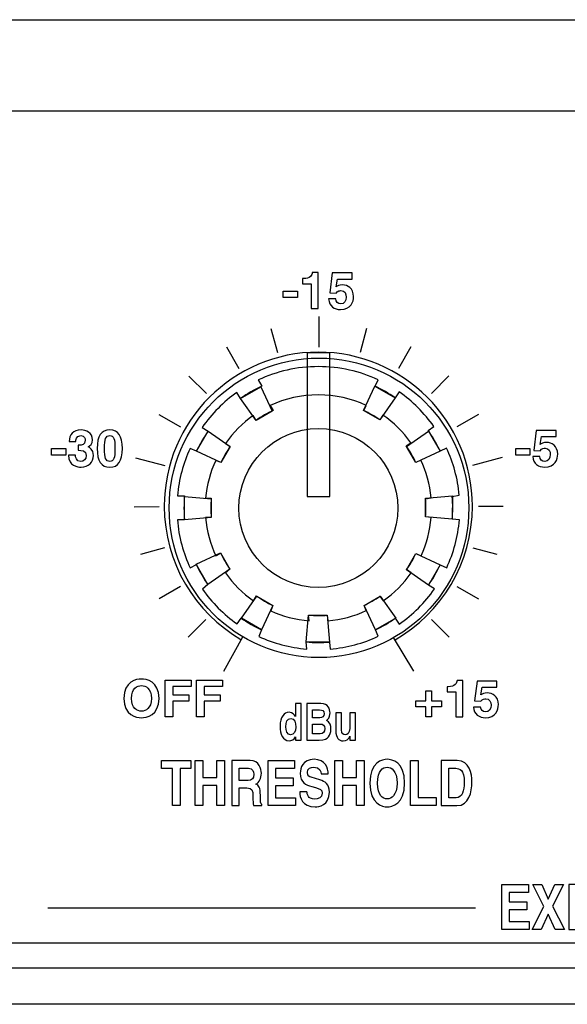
# Model space of a CAD drawing. Extents: x -133.2 to -114.2, y 153.6 to 155.3.
# Tile 11 of 14: x -119.4 to -118.4, y 153.6 to 155.3. Entities that reach past the tile are written whole.
import ezdxf

# ---------------------------------------------------------------- set-up
doc = ezdxf.new("R2010")
doc.units = 0
doc.header["$MEASUREMENT"] = 0
doc.layers.add('LAYER_1', color=160, linetype='CONTINUOUS')

# ---------------------------------------------------------------- blocks, each defined once
blk = doc.blocks.new('AI9-BLK126')
at = {"layer": 'LAYER_1', "color": 7}
for points in [[(0.481, 0.385), (0.481, 6.841), (-0.535, 6.841), (-0.535, 0.385)], [(-2.611, 5.315), (-2.1, 4.223), (-2.825, 3.805), (-3.518, 4.793)], [(3.417, 4.826), (2.727, 3.837), (2.002, 4.256), (2.511, 5.35)], [(-4.97, 3.331), (-3.981, 2.641), (-4.401, 1.917), (-5.494, 2.426)], [(5.44, 2.424), (4.349, 1.913), (3.931, 2.638), (4.918, 3.331)], [(-6.036, 0.394), (-4.835, 0.291), (-4.836, -0.546), (-6.038, -0.652)], [(5.985, -0.629), (4.784, -0.526), (4.785, 0.311), (5.986, 0.417)], [(-5.512, -2.653), (-4.42, -2.141), (-4.002, -2.867), (-4.99, -3.559)], [(4.919, -3.583), (3.93, -2.893), (4.349, -2.168), (5.443, -2.677)], [(-3.485, -5.072), (-2.795, -4.083), (-2.071, -4.502), (-2.579, -5.596)], [(2.539, -5.589), (2.028, -4.497), (2.753, -4.08), (3.445, -5.067)], [(-0.575, -6.139), (-0.472, -4.938), (0.365, -4.939), (0.471, -6.14)]]:
    blk.add_lwpolyline(points, close=True, dxfattribs=at)
blk.add_circle((0, -0.117), 6.724, dxfattribs=at)
for points in [[(2.52, 5.342), (2.834, 5.195), (3.134, 5.022), (3.417, 4.826), (3.417, 4.826), (3.593, 5.089), (3.593, 5.089), (4.201, 4.667), (4.731, 4.141), (5.159, 3.537), (5.159, 3.537), (4.899, 3.355), (4.899, 3.355), (5.106, 3.063), (5.287, 2.752), (5.44, 2.424), (5.44, 2.424), (5.725, 2.566), (5.725, 2.566), (6.031, 1.913), (6.229, 1.2), (6.297, 0.449), (6.297, 0.449), (5.983, 0.393), (5.983, 0.393), (5.998, 0.222), (6.005, 0.048), (6.005, -0.128), (6.005, -0.297), (5.998, -0.464), (5.985, -0.629), (5.985, -0.629), (6.301, -0.655), (6.301, -0.655), (6.238, -1.417), (6.041, -2.141), (5.733, -2.803), (5.733, -2.803), (5.444, -2.672), (5.444, -2.672), (5.295, -2.992), (5.119, -3.296), (4.919, -3.583), (4.919, -3.583), (5.183, -3.759), (5.183, -3.759), (4.754, -4.374), (4.219, -4.909), (3.604, -5.338), (3.604, -5.338), (3.427, -5.074), (3.427, -5.074), (3.148, -5.27), (2.851, -5.442), (2.539, -5.589), (2.539, -5.589), (2.658, -5.884), (2.658, -5.884), (1.992, -6.195), (1.263, -6.394), (0.496, -6.457), (0.496, -6.457), (0.471, -6.14), (0.471, -6.14), (0.307, -6.154), (0.141, -6.161), (-0.027, -6.161), (-0.212, -6.161), (-0.395, -6.152), (-0.576, -6.136), (-0.576, -6.136), (-0.55, -6.457), (-0.55, -6.457), (-1.312, -6.395), (-2.036, -6.198), (-2.698, -5.89), (-2.698, -5.89), (-2.579, -5.596), (-2.579, -5.596), (-2.902, -5.445), (-3.209, -5.267), (-3.497, -5.063), (-3.497, -5.063), (-3.674, -5.327), (-3.674, -5.327), (-4.279, -4.902), (-4.807, -4.373), (-5.232, -3.767), (-5.232, -3.767), (-4.99, -3.559), (-4.99, -3.559), (-5.185, -3.277), (-5.357, -2.977), (-5.503, -2.663), (-5.503, -2.663), (-5.782, -2.817), (-5.782, -2.817), (-6.093, -2.15), (-6.293, -1.421), (-6.356, -0.653), (-6.356, -0.653), (-6.038, -0.652), (-6.038, -0.652), (-6.052, -0.479), (-6.06, -0.305), (-6.06, -0.128), (-6.06, 0.056), (-6.052, 0.239), (-6.035, 0.419), (-6.035, 0.419), (-6.354, 0.42), (-6.354, 0.42), (-6.29, 1.173), (-6.093, 1.889), (-5.789, 2.545), (-5.789, 2.545), (-5.494, 2.426), (-5.494, 2.426), (-5.345, 2.744), (-5.17, 3.046), (-4.97, 3.331), (-4.97, 3.331), (-5.243, 3.495), (-5.243, 3.495), (-4.818, 4.105), (-4.289, 4.637), (-3.681, 5.066), (-3.681, 5.066), (-3.518, 4.793), (-3.518, 4.793), (-3.217, 5.006), (-2.896, 5.193), (-2.558, 5.35), (-2.558, 5.35), (-2.723, 5.623), (-2.723, 5.623), (-1.904, 6.007), (-0.991, 6.222), (-0.027, 6.222), (0.929, 6.222), (1.836, 6.01), (2.65, 5.632), (2.65, 5.632), (2.52, 5.342), (2.52, 5.342)], [(2.01, 4.25), (2.262, 4.133), (2.502, 3.994), (2.728, 3.837), (2.728, 3.837), (2.869, 4.048), (2.869, 4.048), (3.355, 3.71), (3.78, 3.289), (4.121, 2.806), (4.121, 2.806), (3.914, 2.66), (3.914, 2.66), (4.079, 2.427), (4.224, 2.177), (4.347, 1.916), (4.347, 1.916), (4.574, 2.029), (4.574, 2.029), (4.819, 1.507), (4.978, 0.936), (5.032, 0.336), (5.032, 0.336), (4.781, 0.291), (4.781, 0.291), (4.793, 0.153), (4.799, 0.014), (4.799, -0.126), (4.799, -0.261), (4.793, -0.395), (4.782, -0.527), (4.782, -0.527), (5.035, -0.548), (5.035, -0.548), (4.985, -1.157), (4.828, -1.737), (4.581, -2.266), (4.581, -2.266), (4.35, -2.161), (4.35, -2.161), (4.231, -2.417), (4.09, -2.661), (3.929, -2.89), (3.929, -2.89), (4.141, -3.031), (4.141, -3.031), (3.798, -3.522), (3.369, -3.951), (2.878, -4.294), (2.878, -4.294), (2.736, -4.083), (2.736, -4.083), (2.513, -4.24), (2.275, -4.378), (2.026, -4.495), (2.026, -4.495), (2.121, -4.731), (2.121, -4.731), (1.588, -4.98), (1.005, -5.139), (0.391, -5.189), (0.391, -5.189), (0.372, -4.936), (0.372, -4.936), (0.24, -4.947), (0.107, -4.952), (-0.027, -4.952), (-0.175, -4.952), (-0.322, -4.946), (-0.466, -4.933), (-0.466, -4.933), (-0.445, -5.189), (-0.445, -5.189), (-1.055, -5.139), (-1.634, -4.982), (-2.164, -4.736), (-2.164, -4.736), (-2.069, -4.5), (-2.069, -4.5), (-2.327, -4.38), (-2.572, -4.237), (-2.803, -4.074), (-2.803, -4.074), (-2.945, -4.285), (-2.945, -4.285), (-3.429, -3.945), (-3.851, -3.522), (-4.191, -3.037), (-4.191, -3.037), (-3.997, -2.871), (-3.997, -2.871), (-4.154, -2.645), (-4.291, -2.406), (-4.408, -2.154), (-4.408, -2.154), (-4.631, -2.277), (-4.631, -2.277), (-4.88, -1.744), (-5.04, -1.161), (-5.09, -0.546), (-5.09, -0.546), (-4.835, -0.545), (-4.835, -0.545), (-4.847, -0.407), (-4.853, -0.267), (-4.853, -0.126), (-4.853, 0.021), (-4.847, 0.167), (-4.834, 0.311), (-4.834, 0.311), (-5.089, 0.312), (-5.089, 0.312), (-5.037, 0.915), (-4.88, 1.488), (-4.637, 2.012), (-4.637, 2.012), (-4.401, 1.917), (-4.401, 1.917), (-4.282, 2.171), (-4.141, 2.413), (-3.981, 2.641), (-3.981, 2.641), (-4.2, 2.772), (-4.2, 2.772), (-3.86, 3.26), (-3.436, 3.686), (-2.951, 4.029), (-2.951, 4.029), (-2.82, 3.81), (-2.82, 3.81), (-2.579, 3.981), (-2.322, 4.131), (-2.052, 4.256), (-2.052, 4.256), (-2.184, 4.475), (-2.184, 4.475), (-1.529, 4.782), (-0.798, 4.954), (-0.027, 4.954), (0.738, 4.954), (1.463, 4.785), (2.114, 4.482), (2.114, 4.482), (2.01, 4.25), (2.01, 4.25)]]:
    blk.add_open_spline(points, degree=3, knots=[0, 0, 0, 0, 1, 1, 1, 2, 2, 2, 3, 3, 3, 4, 4, 4, 5, 5, 5, 6, 6, 6, 7, 7, 7, 8, 8, 8, 9, 9, 9, 10, 10, 10, 11, 11, 11, 12, 12, 12, 13, 13, 13, 14, 14, 14, 15, 15, 15, 16, 16, 16, 17, 17, 17, 18, 18, 18, 19, 19, 19, 20, 20, 20, 21, 21, 21, 22, 22, 22, 23, 23, 23, 24, 24, 24, 25, 25, 25, 26, 26, 26, 27, 27, 27, 28, 28, 28, 29, 29, 29, 30, 30, 30, 31, 31, 31, 32, 32, 32, 33, 33, 33, 34, 34, 34, 35, 35, 35, 36, 36, 36, 37, 37, 37, 38, 38, 38, 39, 39, 39, 40, 40, 40, 41, 41, 41, 42, 42, 42, 43, 43, 43, 44, 44, 44, 45, 45, 45, 46, 46, 46, 47, 47, 47, 48, 48, 48, 48], dxfattribs=at)
blk = doc.blocks.new('AI9-BLK43')
at = {"layer": 'LAYER_1', "color": 7}
for points in [[(-6.138, -1.013), (-6.476, -1.013), (-6.476, 0.655), (-6.966, 0.655), (-6.966, 1.013), (-5.648, 1.013), (-5.648, 0.655), (-6.138, 0.655)], [(-5.119, -0.104), (-5.119, -1.013), (-5.458, -1.013), (-5.458, 1.013), (-5.119, 1.013), (-5.119, 0.245), (-4.487, 0.245), (-4.487, 1.013), (-4.148, 1.013), (-4.148, -1.013), (-4.487, -1.013), (-4.487, -0.104)], [(-0.994, 0.655), (-1.855, 0.655), (-1.855, 0.229), (-1.064, 0.229), (-1.064, -0.13), (-1.855, -0.13), (-1.855, -0.655), (-0.956, -0.655), (-0.956, -1.013), (-2.186, -1.013), (-2.186, 1.013), (-0.994, 1.013)], [(1.153, -0.104), (1.153, -1.013), (0.814, -1.013), (0.814, 1.013), (1.153, 1.013), (1.153, 0.245), (1.785, 0.245), (1.785, 1.013), (2.123, 1.013), (2.123, -1.013), (1.785, -1.013), (1.785, -0.104)], [(4.55, -0.646), (5.357, -0.646), (5.357, -1.013), (4.212, -1.013), (4.212, 1.013), (4.55, 1.013)]]:
    blk.add_lwpolyline(points, close=True, dxfattribs=at)
for points, knots in [([(-3.817, 1.013), (-3.817, 1.013), (-2.997, 1.013), (-2.997, 1.013), (-2.566, 1.013), (-2.487, 0.615), (-2.487, 0.44), (-2.487, 0.217), (-2.577, 0.025), (-2.738, -0.042), (-2.604, -0.116), (-2.532, -0.178), (-2.532, -0.556), (-2.532, -0.852), (-2.532, -0.926), (-2.46, -0.96), (-2.46, -0.96), (-2.46, -1.013), (-2.46, -1.013), (-2.46, -1.013), (-2.834, -1.013), (-2.834, -1.013), (-2.857, -0.917), (-2.871, -0.813), (-2.871, -0.604), (-2.871, -0.327), (-2.884, -0.22), (-3.135, -0.22), (-3.135, -0.22), (-3.485, -0.22), (-3.485, -0.22), (-3.485, -0.22), (-3.485, -1.013), (-3.485, -1.013), (-3.485, -1.013), (-3.817, -1.013), (-3.817, -1.013), (-3.817, -1.013), (-3.817, 1.013), (-3.817, 1.013)], [0, 0, 0, 0, 1, 1, 1, 2, 2, 2, 3, 3, 3, 4, 4, 4, 5, 5, 5, 6, 6, 6, 7, 7, 7, 8, 8, 8, 9, 9, 9, 10, 10, 10, 11, 11, 11, 12, 12, 12, 13, 13, 13, 13]), ([(-0.439, -0.389), (-0.437, -0.502), (-0.392, -0.717), (-0.096, -0.717), (0.064, -0.717), (0.243, -0.669), (0.243, -0.454), (0.243, -0.296), (0.121, -0.254), (-0.051, -0.203), (-0.051, -0.203), (-0.224, -0.152), (-0.224, -0.152), (-0.487, -0.076), (-0.739, -0.003), (-0.739, 0.443), (-0.739, 0.669), (-0.642, 1.067), (-0.116, 1.067), (0.381, 1.067), (0.514, 0.66), (0.516, 0.412), (0.516, 0.412), (0.191, 0.412), (0.191, 0.412), (0.182, 0.502), (0.155, 0.717), (-0.141, 0.717), (-0.27, 0.717), (-0.423, 0.657), (-0.423, 0.474), (-0.423, 0.316), (-0.32, 0.282), (-0.252, 0.262), (-0.252, 0.262), (0.143, 0.141), (0.143, 0.141), (0.365, 0.073), (0.568, -0.04), (0.568, -0.404), (0.568, -1.013), (0.071, -1.067), (-0.071, -1.067), (-0.663, -1.067), (-0.764, -0.641), (-0.764, -0.389), (-0.764, -0.389), (-0.439, -0.389), (-0.439, -0.389)], [0, 0, 0, 0, 1, 1, 1, 2, 2, 2, 3, 3, 3, 4, 4, 4, 5, 5, 5, 6, 6, 6, 7, 7, 7, 8, 8, 8, 9, 9, 9, 10, 10, 10, 11, 11, 11, 12, 12, 12, 13, 13, 13, 14, 14, 14, 15, 15, 15, 16, 16, 16, 16]), ([(3.162, 1.067), (3.376, 1.067), (3.941, 0.951), (3.941, 0), (3.941, -0.951), (3.376, -1.067), (3.162, -1.067), (2.947, -1.067), (2.383, -0.951), (2.383, 0), (2.383, 0.951), (2.947, 1.067), (3.162, 1.067)], [0, 0, 0, 0, 1, 1, 1, 2, 2, 2, 3, 3, 3, 4, 4, 4, 4]), ([(5.591, 1.013), (5.591, 1.013), (6.307, 1.013), (6.307, 1.013), (6.854, 1.013), (6.966, 0.432), (6.966, 0.048), (6.966, -0.387), (6.829, -1.013), (6.294, -1.013), (6.294, -1.013), (5.591, -1.013), (5.591, -1.013), (5.591, -1.013), (5.591, 1.013), (5.591, 1.013)], [0, 0, 0, 0, 1, 1, 1, 2, 2, 2, 3, 3, 3, 4, 4, 4, 5, 5, 5, 5]), ([(-3.087, 0.121), (-2.911, 0.121), (-2.825, 0.198), (-2.825, 0.398), (-2.825, 0.505), (-2.864, 0.663), (-3.063, 0.663), (-3.063, 0.663), (-3.485, 0.663), (-3.485, 0.663), (-3.485, 0.663), (-3.485, 0.121), (-3.485, 0.121), (-3.485, 0.121), (-3.087, 0.121), (-3.087, 0.121)], [0, 0, 0, 0, 1, 1, 1, 2, 2, 2, 3, 3, 3, 4, 4, 4, 5, 5, 5, 5]), ([(3.162, -0.708), (3.345, -0.708), (3.602, -0.567), (3.602, 0), (3.602, 0.567), (3.345, 0.708), (3.162, 0.708), (2.979, 0.708), (2.722, 0.567), (2.722, 0), (2.722, -0.567), (2.979, -0.708), (3.162, -0.708)], [0, 0, 0, 0, 1, 1, 1, 2, 2, 2, 3, 3, 3, 4, 4, 4, 4]), ([(5.923, -0.663), (5.923, -0.663), (6.253, -0.663), (6.253, -0.663), (6.528, -0.663), (6.621, -0.316), (6.621, 0.017), (6.621, 0.615), (6.393, 0.663), (6.248, 0.663), (6.248, 0.663), (5.923, 0.663), (5.923, 0.663), (5.923, 0.663), (5.923, -0.663), (5.923, -0.663)], [0, 0, 0, 0, 1, 1, 1, 2, 2, 2, 3, 3, 3, 4, 4, 4, 5, 5, 5, 5])]:
    blk.add_open_spline(points, degree=3, knots=knots, dxfattribs=at)
blk = doc.blocks.new('AI9-BLK42')
at = {"layer": 'LAYER_1', "color": 7}
for points, knots in [([(-0.743, -0.808), (-0.743, -0.808), (-0.994, -0.808), (-0.994, -0.808), (-0.994, -0.808), (-0.994, -0.654), (-0.994, -0.654), (-0.994, -0.654), (-0.998, -0.654), (-0.998, -0.654), (-1.06, -0.792), (-1.174, -0.84), (-1.28, -0.84), (-1.57, -0.84), (-1.691, -0.519), (-1.691, -0.184), (-1.691, 0.238), (-1.501, 0.444), (-1.286, 0.444), (-1.121, 0.444), (-1.044, 0.332), (-1.003, 0.254), (-1.003, 0.254), (-1, 0.254), (-1, 0.254), (-1, 0.254), (-1, 0.839), (-1, 0.839), (-1, 0.839), (-0.743, 0.839), (-0.743, 0.839), (-0.743, 0.839), (-0.743, -0.808), (-0.743, -0.808)], [0, 0, 0, 0, 1, 1, 1, 2, 2, 2, 3, 3, 3, 4, 4, 4, 5, 5, 5, 6, 6, 6, 7, 7, 7, 8, 8, 8, 9, 9, 9, 10, 10, 10, 11, 11, 11, 11]), ([(-0.494, 0.839), (-0.494, 0.839), (0.147, 0.839), (0.147, 0.839), (0.47, 0.839), (0.552, 0.587), (0.552, 0.417), (0.552, 0.181), (0.446, 0.114), (0.391, 0.08), (0.552, 0.004), (0.594, -0.156), (0.594, -0.319), (0.594, -0.45), (0.55, -0.574), (0.481, -0.659), (0.406, -0.75), (0.334, -0.808), (0.064, -0.808), (0.064, -0.808), (-0.494, -0.808), (-0.494, -0.808), (-0.494, -0.808), (-0.494, 0.839), (-0.494, 0.839)], [0, 0, 0, 0, 1, 1, 1, 2, 2, 2, 3, 3, 3, 4, 4, 4, 5, 5, 5, 6, 6, 6, 7, 7, 7, 8, 8, 8, 8]), ([(-0.229, 0.194), (-0.229, 0.194), (0.094, 0.194), (0.094, 0.194), (0.202, 0.194), (0.288, 0.247), (0.288, 0.378), (0.288, 0.513), (0.211, 0.554), (0.086, 0.554), (0.086, 0.554), (-0.229, 0.554), (-0.229, 0.554), (-0.229, 0.554), (-0.229, 0.194), (-0.229, 0.194)], [0, 0, 0, 0, 1, 1, 1, 2, 2, 2, 3, 3, 3, 4, 4, 4, 5, 5, 5, 5]), ([(-1.216, -0.576), (-1.053, -0.576), (-0.989, -0.406), (-0.989, -0.225), (-0.989, -0.03), (-1.033, 0.167), (-1.209, 0.167), (-1.372, 0.167), (-1.427, -0.014), (-1.427, -0.207), (-1.427, -0.351), (-1.381, -0.576), (-1.216, -0.576)], [0, 0, 0, 0, 1, 1, 1, 2, 2, 2, 3, 3, 3, 4, 4, 4, 4]), ([(1.691, -0.808), (1.691, -0.808), (1.446, -0.808), (1.446, -0.808), (1.446, -0.808), (1.446, -0.636), (1.446, -0.636), (1.446, -0.636), (1.442, -0.636), (1.442, -0.636), (1.383, -0.766), (1.28, -0.84), (1.145, -0.84), (0.952, -0.84), (0.813, -0.702), (0.813, -0.39), (0.813, -0.39), (0.813, 0.412), (0.813, 0.412), (0.813, 0.412), (1.07, 0.412), (1.07, 0.412), (1.07, 0.412), (1.07, -0.344), (1.07, -0.344), (1.07, -0.533), (1.158, -0.569), (1.237, -0.569), (1.321, -0.569), (1.435, -0.509), (1.435, -0.292), (1.435, -0.292), (1.435, 0.412), (1.435, 0.412), (1.435, 0.412), (1.691, 0.412), (1.691, 0.412), (1.691, 0.412), (1.691, -0.808), (1.691, -0.808)], [0, 0, 0, 0, 1, 1, 1, 2, 2, 2, 3, 3, 3, 4, 4, 4, 5, 5, 5, 6, 6, 6, 7, 7, 7, 8, 8, 8, 9, 9, 9, 10, 10, 10, 11, 11, 11, 12, 12, 12, 13, 13, 13, 13]), ([(-0.229, -0.523), (-0.229, -0.523), (0.108, -0.523), (0.108, -0.523), (0.242, -0.523), (0.319, -0.45), (0.319, -0.283), (0.319, -0.138), (0.22, -0.083), (0.121, -0.083), (0.121, -0.083), (-0.229, -0.083), (-0.229, -0.083), (-0.229, -0.083), (-0.229, -0.523), (-0.229, -0.523)], [0, 0, 0, 0, 1, 1, 1, 2, 2, 2, 3, 3, 3, 4, 4, 4, 5, 5, 5, 5])]:
    blk.add_open_spline(points, degree=3, knots=knots, dxfattribs=at)
blk = doc.blocks.new('AI9-BLK41')
at = {"layer": 'LAYER_1', "color": 7}
for points in [[(-0.014, -0.823), (-0.358, -0.823), (-0.358, 0.823), (0.814, 0.823), (0.814, 0.532), (-0.014, 0.532), (-0.014, 0.161), (0.711, 0.161), (0.711, -0.131), (-0.014, -0.131)], [(1.387, -0.823), (1.043, -0.823), (1.043, 0.823), (2.215, 0.823), (2.215, 0.532), (1.387, 0.532), (1.387, 0.161), (2.112, 0.161), (2.112, -0.131), (1.387, -0.131)]]:
    blk.add_lwpolyline(points, close=True, dxfattribs=at)
for points in [[(-1.424, 0.867), (-1.206, 0.867), (-0.633, 0.773), (-0.633, 0), (-0.633, -0.773), (-1.206, -0.867), (-1.424, -0.867), (-1.642, -0.867), (-2.215, -0.773), (-2.215, 0), (-2.215, 0.773), (-1.642, 0.867), (-1.424, 0.867)], [(-1.424, -0.576), (-1.238, -0.576), (-0.977, -0.461), (-0.977, 0), (-0.977, 0.461), (-1.238, 0.576), (-1.424, 0.576), (-1.61, 0.576), (-1.871, 0.461), (-1.871, 0), (-1.871, -0.461), (-1.61, -0.576), (-1.424, -0.576)]]:
    blk.add_open_spline(points, degree=3, knots=[0, 0, 0, 0, 1, 1, 1, 2, 2, 2, 3, 3, 3, 4, 4, 4, 4], dxfattribs=at)
blk = doc.blocks.new('AI9-BLK40')
at = {"layer": 'LAYER_1', "color": 7}
blk.add_lwpolyline([(-0.949, -0.299), (-1.589, -0.299), (-1.589, -0.001), (-0.949, -0.001)], close=True, dxfattribs=at)
for points, knots in [([(-0.399, 0.15), (-0.399, 0.15), (-0.348, 0.15), (-0.348, 0.15), (-0.252, 0.15), (-0.076, 0.159), (-0.076, 0.37), (-0.076, 0.43), (-0.103, 0.579), (-0.28, 0.579), (-0.5, 0.579), (-0.5, 0.37), (-0.5, 0.313), (-0.5, 0.313), (-0.798, 0.313), (-0.798, 0.313), (-0.798, 0.618), (-0.626, 0.836), (-0.259, 0.836), (-0.041, 0.836), (0.245, 0.726), (0.245, 0.382), (0.245, 0.217), (0.142, 0.114), (0.05, 0.072), (0.05, 0.072), (0.05, 0.068), (0.05, 0.068), (0.108, 0.052), (0.296, -0.033), (0.296, -0.311), (0.296, -0.618), (0.069, -0.836), (-0.259, -0.836), (-0.413, -0.836), (-0.826, -0.801), (-0.826, -0.292), (-0.826, -0.292), (-0.511, -0.292), (-0.511, -0.292), (-0.511, -0.292), (-0.514, -0.295), (-0.514, -0.295), (-0.514, -0.382), (-0.491, -0.579), (-0.275, -0.579), (-0.147, -0.579), (-0.034, -0.492), (-0.034, -0.311), (-0.034, -0.088), (-0.25, -0.079), (-0.399, -0.079), (-0.399, -0.079), (-0.399, 0.15), (-0.399, 0.15)], [0, 0, 0, 0, 1, 1, 1, 2, 2, 2, 3, 3, 3, 4, 4, 4, 5, 5, 5, 6, 6, 6, 7, 7, 7, 8, 8, 8, 9, 9, 9, 10, 10, 10, 11, 11, 11, 12, 12, 12, 13, 13, 13, 14, 14, 14, 15, 15, 15, 16, 16, 16, 17, 17, 17, 18, 18, 18, 18]), ([(1.025, 0.836), (1.408, 0.836), (1.589, 0.572), (1.589, 0.001), (1.589, -0.57), (1.408, -0.836), (1.025, -0.836), (0.642, -0.836), (0.461, -0.57), (0.461, 0.001), (0.461, 0.572), (0.642, 0.836), (1.025, 0.836)], [0, 0, 0, 0, 1, 1, 1, 2, 2, 2, 3, 3, 3, 4, 4, 4, 4]), ([(1.025, -0.579), (1.208, -0.579), (1.259, -0.418), (1.259, 0.001), (1.259, 0.421), (1.208, 0.579), (1.025, 0.579), (0.841, 0.579), (0.791, 0.421), (0.791, 0.001), (0.791, -0.418), (0.841, -0.579), (1.025, -0.579)], [0, 0, 0, 0, 1, 1, 1, 2, 2, 2, 3, 3, 3, 4, 4, 4, 4])]:
    blk.add_open_spline(points, degree=3, knots=knots, dxfattribs=at)
blk = doc.blocks.new('AI9-BLK39')
at = {"layer": 'LAYER_1', "color": 7}
blk.add_lwpolyline([(-0.302, -0.286), (-0.942, -0.286), (-0.942, 0.012), (-0.302, 0.012)], close=True, dxfattribs=at)
blk.add_open_spline([(0.158, 0.198), (0.218, 0.239), (0.291, 0.287), (0.45, 0.287), (0.667, 0.287), (0.943, 0.136), (0.943, -0.238), (0.943, -0.46), (0.83, -0.822), (0.351, -0.822), (0.096, -0.822), (-0.163, -0.671), (-0.179, -0.343), (-0.179, -0.343), (0.142, -0.343), (0.142, -0.343), (0.156, -0.476), (0.227, -0.566), (0.369, -0.566), (0.523, -0.566), (0.612, -0.435), (0.612, -0.261), (0.612, -0.116), (0.544, 0.031), (0.374, 0.031), (0.33, 0.031), (0.22, 0.028), (0.158, -0.086), (0.158, -0.086), (-0.128, -0.073), (-0.128, -0.073), (-0.128, -0.073), (-0.016, 0.822), (-0.016, 0.822), (-0.016, 0.822), (0.878, 0.822), (0.878, 0.822), (0.878, 0.822), (0.878, 0.551), (0.878, 0.551), (0.878, 0.551), (0.216, 0.551), (0.216, 0.551), (0.216, 0.551), (0.158, 0.198), (0.158, 0.198)], degree=3, knots=[0, 0, 0, 0, 1, 1, 1, 2, 2, 2, 3, 3, 3, 4, 4, 4, 5, 5, 5, 6, 6, 6, 7, 7, 7, 8, 8, 8, 9, 9, 9, 10, 10, 10, 11, 11, 11, 12, 12, 12, 13, 13, 13, 14, 14, 14, 15, 15, 15, 15], dxfattribs=at)
blk = doc.blocks.new('AI9-BLK38')
at = {"layer": 'LAYER_1', "color": 7}
blk.add_lwpolyline([(-0.94, -0.299), (-1.58, -0.299), (-1.58, -0.001), (-0.94, -0.001)], close=True, dxfattribs=at)
for points, knots in [([(-0.72, 0.554), (-0.72, 0.554), (-0.674, 0.554), (-0.674, 0.554), (-0.364, 0.554), (-0.282, 0.714), (-0.275, 0.836), (-0.275, 0.836), (-0.011, 0.836), (-0.011, 0.836), (-0.011, 0.836), (-0.011, -0.792), (-0.011, -0.792), (-0.011, -0.792), (-0.332, -0.792), (-0.332, -0.792), (-0.332, -0.792), (-0.332, 0.329), (-0.332, 0.329), (-0.332, 0.329), (-0.72, 0.329), (-0.72, 0.329), (-0.72, 0.329), (-0.72, 0.554), (-0.72, 0.554)], [0, 0, 0, 0, 1, 1, 1, 2, 2, 2, 3, 3, 3, 4, 4, 4, 5, 5, 5, 6, 6, 6, 7, 7, 7, 8, 8, 8, 8]), ([(0.796, 0.184), (0.855, 0.226), (0.929, 0.274), (1.087, 0.274), (1.305, 0.274), (1.58, 0.122), (1.58, -0.251), (1.58, -0.474), (1.468, -0.836), (0.988, -0.836), (0.734, -0.836), (0.475, -0.685), (0.459, -0.357), (0.459, -0.357), (0.78, -0.357), (0.78, -0.357), (0.794, -0.49), (0.865, -0.579), (1.007, -0.579), (1.161, -0.579), (1.25, -0.448), (1.25, -0.274), (1.25, -0.13), (1.181, 0.017), (1.011, 0.017), (0.968, 0.017), (0.858, 0.015), (0.796, -0.1), (0.796, -0.1), (0.509, -0.086), (0.509, -0.086), (0.509, -0.086), (0.621, 0.808), (0.621, 0.808), (0.621, 0.808), (1.516, 0.808), (1.516, 0.808), (1.516, 0.808), (1.516, 0.538), (1.516, 0.538), (1.516, 0.538), (0.853, 0.538), (0.853, 0.538), (0.853, 0.538), (0.796, 0.184), (0.796, 0.184)], [0, 0, 0, 0, 1, 1, 1, 2, 2, 2, 3, 3, 3, 4, 4, 4, 5, 5, 5, 6, 6, 6, 7, 7, 7, 8, 8, 8, 9, 9, 9, 10, 10, 10, 11, 11, 11, 12, 12, 12, 13, 13, 13, 14, 14, 14, 15, 15, 15, 15])]:
    blk.add_open_spline(points, degree=3, knots=knots, dxfattribs=at)
blk = doc.blocks.new('AI9-BLK37')
at = {"layer": 'LAYER_1', "color": 7}
blk.add_lwpolyline([(-1.403, 0.368), (-1.146, 0.368), (-1.146, -0.084), (-0.697, -0.084), (-0.697, -0.341), (-1.146, -0.341), (-1.146, -0.792), (-1.403, -0.792), (-1.403, -0.341), (-1.852, -0.341), (-1.852, -0.084), (-1.403, -0.084)], close=True, dxfattribs=at)
for points, knots in [([(-0.447, 0.554), (-0.447, 0.554), (-0.401, 0.554), (-0.401, 0.554), (-0.091, 0.554), (-0.009, 0.714), (-0.002, 0.836), (-0.002, 0.836), (0.262, 0.836), (0.262, 0.836), (0.262, 0.836), (0.262, -0.792), (0.262, -0.792), (0.262, -0.792), (-0.059, -0.792), (-0.059, -0.792), (-0.059, -0.792), (-0.059, 0.329), (-0.059, 0.329), (-0.059, 0.329), (-0.447, 0.329), (-0.447, 0.329), (-0.447, 0.329), (-0.447, 0.554), (-0.447, 0.554)], [0, 0, 0, 0, 1, 1, 1, 2, 2, 2, 3, 3, 3, 4, 4, 4, 5, 5, 5, 6, 6, 6, 7, 7, 7, 8, 8, 8, 8]), ([(1.069, 0.185), (1.129, 0.226), (1.202, 0.274), (1.36, 0.274), (1.578, 0.274), (1.853, 0.123), (1.853, -0.251), (1.853, -0.474), (1.741, -0.836), (1.262, -0.836), (1.007, -0.836), (0.748, -0.684), (0.732, -0.357), (0.732, -0.357), (1.053, -0.357), (1.053, -0.357), (1.067, -0.49), (1.138, -0.579), (1.28, -0.579), (1.434, -0.579), (1.523, -0.448), (1.523, -0.274), (1.523, -0.13), (1.454, 0.017), (1.285, 0.017), (1.241, 0.017), (1.131, 0.015), (1.069, -0.1), (1.069, -0.1), (0.782, -0.086), (0.782, -0.086), (0.782, -0.086), (0.895, 0.808), (0.895, 0.808), (0.895, 0.808), (1.789, 0.808), (1.789, 0.808), (1.789, 0.808), (1.789, 0.538), (1.789, 0.538), (1.789, 0.538), (1.126, 0.538), (1.126, 0.538), (1.126, 0.538), (1.069, 0.185), (1.069, 0.185)], [0, 0, 0, 0, 1, 1, 1, 2, 2, 2, 3, 3, 3, 4, 4, 4, 5, 5, 5, 6, 6, 6, 7, 7, 7, 8, 8, 8, 9, 9, 9, 10, 10, 10, 11, 11, 11, 12, 12, 12, 13, 13, 13, 14, 14, 14, 15, 15, 15, 15])]:
    blk.add_open_spline(points, degree=3, knots=knots, dxfattribs=at)
blk = doc.blocks.new('AI9-BLK36')
at = {"layer": 'LAYER_1', "color": 7}
for name, p in [('AI9-BLK38', (0.619, 11.16)), ('AI9-BLK40', (-9.77, 4.09)), ('AI9-BLK39', (10.417, 4.076)), ('AI9-BLK41', (-5.902, -7.126)), ('AI9-BLK37', (6.845, -7.157)), ('AI9-BLK42', (0.588, -8.193)), ('AI9-BLK43', (0.546, -10.928))]:
    blk.add_blockref(name, p, dxfattribs=at)
blk = doc.blocks.new('AI9-BLK35')
at = {"layer": 'LAYER_1', "color": 7}
for p, q in [((-2.144, 6.925), (-1.855, 5.848)), ((2.142, 6.926), (1.853, 5.848)), ((-4.141, 6.097), (-3.583, 5.132)), ((4.139, 6.099), (3.581, 5.133)), ((-5.824, 4.79), (-5.037, 3.999)), ((5.841, 4.793), (5.059, 3.999)), ((-7.17, 3.067), (-6.204, 2.509)), ((7.17, 3.066), (6.204, 2.509)), ((-8.279, -1.079), (-7.164, -1.071)), ((8.279, -1.071), (7.164, -1.071)), ((-6.919, -2.925), (-7.997, -3.214)), ((6.919, -2.923), (7.997, -3.212)), ((-6.203, -4.653), (-7.169, -5.211)), ((6.204, -4.651), (7.17, -5.209)), ((-5.065, -6.137), (-5.854, -6.926)), ((5.066, -6.135), (5.855, -6.924))]:
    blk.add_line(p, q, dxfattribs=at)
blk = doc.blocks.new('AI9-BLK34')
at = {"layer": 'LAYER_1', "color": 7}
for p, q in [((-0.001, 7.961), (-0.001, 6.592)), ((-8.228, 1.624), (-6.903, 1.276)), ((8.228, 1.629), (6.904, 1.276)), ((-4.266, -7.961), (-3.404, -6.421)), ((4.267, -7.961), (3.357, -6.45))]:
    blk.add_line(p, q, dxfattribs=at)
blk.add_open_spline([(3.425, -6.553), (5.5, -5.359), (6.898, -3.12), (6.898, -0.554), (6.898, 3.265), (3.802, 6.361), (-0.017, 6.361), (-3.837, 6.361), (-6.933, 3.265), (-6.933, -0.554), (-6.933, -3.104), (-5.552, -5.331), (-3.498, -6.531)], degree=3, knots=[0, 0, 0, 0, 1, 1, 1, 2, 2, 2, 3, 3, 3, 4, 4, 4, 4], dxfattribs=at)
blk = doc.blocks.new('AI9-BLK33')
at = {"layer": 'LAYER_1', "color": 7}
for points in [[(-8.392, 0.655), (-9.252, 0.655), (-9.252, 0.229), (-8.462, 0.229), (-8.462, -0.13), (-9.252, -0.13), (-9.252, -0.655), (-8.354, -0.655), (-8.354, -1.013), (-9.584, -1.013), (-9.584, 1.013), (-8.392, 1.013)], [(-6.776, -1.013), (-7.189, -1.013), (-7.496, -0.322), (-7.823, -1.013), (-8.218, -1.013), (-7.694, 0.023), (-8.189, 1.013), (-7.785, 1.013), (-7.496, 0.358), (-7.2, 1.013), (-6.809, 1.013), (-7.304, 0.039)], [(-4.836, -1.013), (-5.193, -1.013), (-4.615, 1.013), (-4.224, 1.013), (-3.653, -1.013), (-4.021, -1.013), (-4.125, -0.595), (-4.723, -0.595)], [(-2.448, 1.013), (-2.131, 1.013), (-2.131, -1.013), (-2.47, -1.013), (-3.131, 0.432), (-3.136, 0.432), (-3.136, -1.013), (-3.452, -1.013), (-3.452, 1.013), (-3.096, 1.013), (-2.452, -0.398), (-2.448, -0.398)], [(1.016, 0.655), (0.156, 0.655), (0.156, 0.229), (0.946, 0.229), (0.946, -0.13), (0.156, -0.13), (0.156, -0.655), (1.054, -0.655), (1.054, -1.013), (-0.176, -1.013), (-0.176, 1.013), (1.016, 1.013)], [(2.978, -1.067), (2.714, -1.067), (3.226, 1.067), (3.49, 1.067)], [(5.574, -1.013), (5.217, -1.013), (5.796, 1.013), (6.186, 1.013), (6.757, -1.013), (6.389, -1.013), (6.285, -0.595), (5.687, -0.595)], [(7.663, -1.013), (7.324, -1.013), (7.324, 0.655), (6.834, 0.655), (6.834, 1.013), (8.153, 1.013), (8.153, 0.655), (7.663, 0.655)], [(9.545, 0.655), (8.686, 0.655), (8.686, 0.229), (9.476, 0.229), (9.476, -0.13), (8.686, -0.13), (8.686, -0.655), (9.584, -0.655), (9.584, -1.013), (8.353, -1.013), (8.353, 1.013), (9.545, 1.013)], [(-4.633, -0.246), (-4.22, -0.246), (-4.421, 0.556), (-4.425, 0.556)], [(5.778, -0.246), (6.191, -0.246), (5.99, 0.556), (5.985, 0.556)]]:
    blk.add_lwpolyline(points, close=True, dxfattribs=at)
for points, knots in [([(-6.234, -1.013), (-6.234, -1.013), (-6.572, -1.013), (-6.572, -1.013), (-6.572, -1.013), (-6.572, 1.013), (-6.572, 1.013), (-6.572, 1.013), (-5.832, 1.013), (-5.832, 1.013), (-5.518, 1.013), (-5.328, 0.762), (-5.328, 0.364), (-5.328, 0.181), (-5.41, -0.282), (-5.845, -0.282), (-5.845, -0.282), (-6.234, -0.282), (-6.234, -0.282), (-6.234, -0.282), (-6.234, -1.013), (-6.234, -1.013)], [0, 0, 0, 0, 1, 1, 1, 2, 2, 2, 3, 3, 3, 4, 4, 4, 5, 5, 5, 6, 6, 6, 7, 7, 7, 7]), ([(-1.806, 1.013), (-1.806, 1.013), (-1.091, 1.013), (-1.091, 1.013), (-0.544, 1.013), (-0.431, 0.432), (-0.431, 0.048), (-0.431, -0.387), (-0.569, -1.013), (-1.104, -1.013), (-1.104, -1.013), (-1.806, -1.013), (-1.806, -1.013), (-1.806, -1.013), (-1.806, 1.013), (-1.806, 1.013)], [0, 0, 0, 0, 1, 1, 1, 2, 2, 2, 3, 3, 3, 4, 4, 4, 5, 5, 5, 5]), ([(1.33, 1.013), (1.33, 1.013), (2.149, 1.013), (2.149, 1.013), (2.581, 1.013), (2.659, 0.615), (2.659, 0.44), (2.659, 0.217), (2.569, 0.025), (2.409, -0.042), (2.542, -0.116), (2.614, -0.178), (2.614, -0.556), (2.614, -0.852), (2.614, -0.926), (2.687, -0.96), (2.687, -0.96), (2.687, -1.013), (2.687, -1.013), (2.687, -1.013), (2.312, -1.013), (2.312, -1.013), (2.289, -0.917), (2.276, -0.813), (2.276, -0.604), (2.276, -0.327), (2.262, -0.22), (2.011, -0.22), (2.011, -0.22), (1.662, -0.22), (1.662, -0.22), (1.662, -0.22), (1.662, -1.013), (1.662, -1.013), (1.662, -1.013), (1.33, -1.013), (1.33, -1.013), (1.33, -1.013), (1.33, 1.013), (1.33, 1.013)], [0, 0, 0, 0, 1, 1, 1, 2, 2, 2, 3, 3, 3, 4, 4, 4, 5, 5, 5, 6, 6, 6, 7, 7, 7, 8, 8, 8, 9, 9, 9, 10, 10, 10, 11, 11, 11, 12, 12, 12, 13, 13, 13, 13]), ([(4.348, 0.079), (4.348, 0.079), (5.026, 0.079), (5.026, 0.079), (5.026, 0.079), (5.026, -1.013), (5.026, -1.013), (5.026, -1.013), (4.8, -1.013), (4.8, -1.013), (4.8, -1.013), (4.766, -0.759), (4.766, -0.759), (4.68, -0.883), (4.556, -1.067), (4.26, -1.067), (3.87, -1.067), (3.515, -0.717), (3.515, -0.006), (3.515, 0.547), (3.761, 1.07), (4.308, 1.067), (4.804, 1.067), (5.001, 0.663), (5.019, 0.384), (5.019, 0.384), (4.68, 0.384), (4.68, 0.384), (4.68, 0.463), (4.565, 0.717), (4.326, 0.717), (4.084, 0.717), (3.861, 0.508), (3.861, -0.011), (3.861, -0.564), (4.102, -0.708), (4.332, -0.708), (4.407, -0.708), (4.656, -0.672), (4.725, -0.263), (4.725, -0.263), (4.348, -0.263), (4.348, -0.263), (4.348, -0.263), (4.348, 0.079), (4.348, 0.079)], [0, 0, 0, 0, 1, 1, 1, 2, 2, 2, 3, 3, 3, 4, 4, 4, 5, 5, 5, 6, 6, 6, 7, 7, 7, 8, 8, 8, 9, 9, 9, 10, 10, 10, 11, 11, 11, 12, 12, 12, 13, 13, 13, 14, 14, 14, 15, 15, 15, 15]), ([(-5.92, 0.068), (-5.667, 0.068), (-5.667, 0.294), (-5.667, 0.384), (-5.667, 0.581), (-5.755, 0.663), (-5.965, 0.663), (-5.965, 0.663), (-6.234, 0.663), (-6.234, 0.663), (-6.234, 0.663), (-6.234, 0.068), (-6.234, 0.068), (-6.234, 0.068), (-5.92, 0.068), (-5.92, 0.068)], [0, 0, 0, 0, 1, 1, 1, 2, 2, 2, 3, 3, 3, 4, 4, 4, 5, 5, 5, 5]), ([(-1.474, -0.663), (-1.474, -0.663), (-1.145, -0.663), (-1.145, -0.663), (-0.869, -0.663), (-0.777, -0.316), (-0.777, 0.017), (-0.777, 0.615), (-1.005, 0.663), (-1.149, 0.663), (-1.149, 0.663), (-1.474, 0.663), (-1.474, 0.663), (-1.474, 0.663), (-1.474, -0.663), (-1.474, -0.663)], [0, 0, 0, 0, 1, 1, 1, 2, 2, 2, 3, 3, 3, 4, 4, 4, 5, 5, 5, 5]), ([(2.059, 0.121), (2.235, 0.121), (2.321, 0.198), (2.321, 0.398), (2.321, 0.505), (2.283, 0.663), (2.084, 0.663), (2.084, 0.663), (1.662, 0.663), (1.662, 0.663), (1.662, 0.663), (1.662, 0.121), (1.662, 0.121), (1.662, 0.121), (2.059, 0.121), (2.059, 0.121)], [0, 0, 0, 0, 1, 1, 1, 2, 2, 2, 3, 3, 3, 4, 4, 4, 5, 5, 5, 5])]:
    blk.add_open_spline(points, degree=3, knots=knots, dxfattribs=at)
blk = doc.blocks.new('AI9-BLK1')
at = {"layer": 'LAYER_1', "color": 7}
for p, q in [((197.908, 17.988), (2.832, 17.988)), ((111.689, -17.774), (130.881, -17.774))]:
    blk.add_line(p, q, dxfattribs=at)
blk.add_lwpolyline([(-241.3, -22.098), (-241.3, 22.098), (241.3, 22.098), (241.3, -22.098)], close=True, dxfattribs=at)
blk.add_lwpolyline([(2.024, -19.336), (197.908, -19.336), (197.908, -20.479), (-197.908, -20.479), (-197.908, -19.336), (-1.94, -19.336)], dxfattribs=at)
blk.add_circle((123.825, 0.178), 3.569, dxfattribs=at)
for name, p in [('AI9-BLK36', (123.208, -1.24)), ('AI9-BLK34', (123.842, 0.813)), ('AI9-BLK35', (123.842, 1.313)), ('AI9-BLK126', (123.853, 0.304)), ('AI9-BLK33', (141.643, -17.733))]:
    blk.add_blockref(name, p, dxfattribs=at)

msp = doc.modelspace()

# ---------------------------------------------------------------- block references
at = {"layer": 'LAYER_1', "color": 7, "xscale": 0.03937, "yscale": 0.03937, "zscale": 0.03937}
msp.add_blockref('AI9-BLK1', (-123.7034, 154.4733), dxfattribs=at)

doc.saveas('drawing.dxf')
